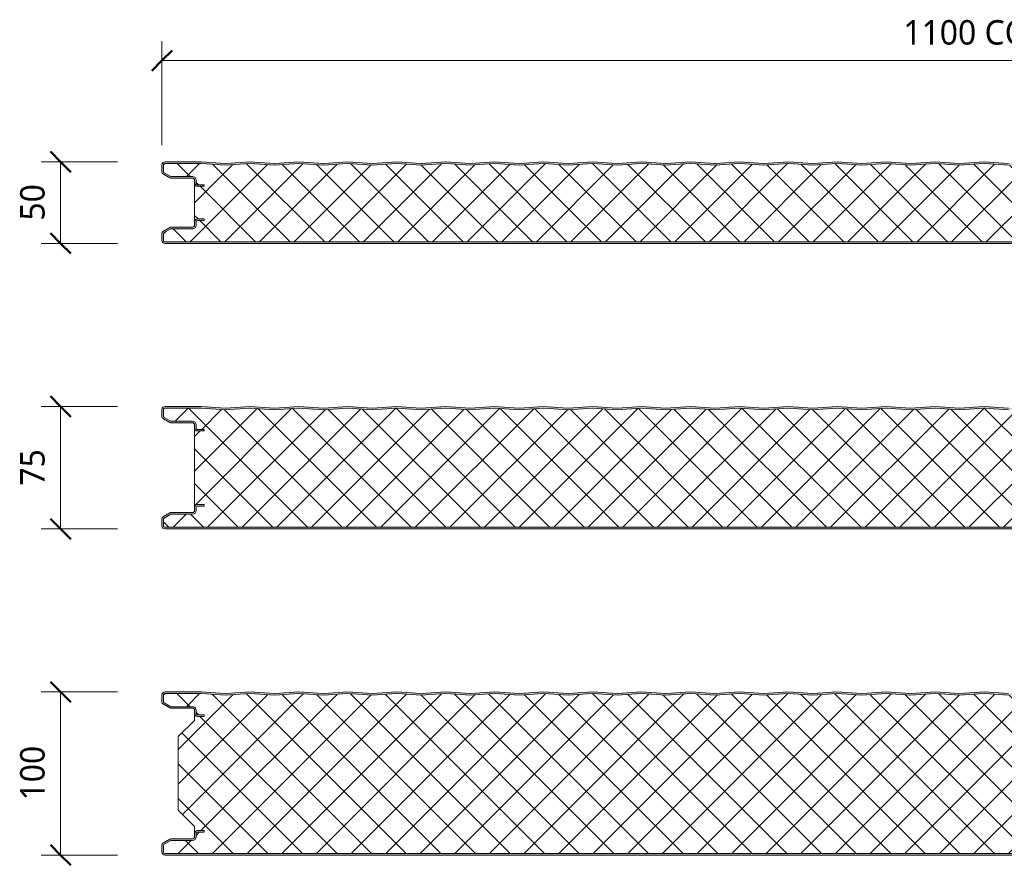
# Model space of a CAD drawing. Header units: millimetres. Extents: x 196 to 3485, y -270 to 1649.
# Tile 3 of 7: x 196 to 800, y 1130 to 1649. Entities that reach past the tile are written whole.
import ezdxf

# ---------------------------------------------------------------- set-up
doc = ezdxf.new("R2010")
doc.units = ezdxf.units.MM
for name, color, linetype, lineweight in [('A-ANNO-DIMS', 211, 'Continuous', 9), ('A-ANNO-DIMS-5', 211, 'Continuous', 9), ('A-DETL-GENF', 92, 'Continuous', 13)]:
    doc.layers.add(name, color=color, linetype=linetype, lineweight=lineweight)
doc.styles.add('Yu Gothic', font='Yu Gothic.ttf', dxfattribs={"height": 15})
doc.dimstyles.new('Diagonal', dxfattribs={"dimscale": 304.8, "dimtxt": 17.413553, "dimasz": 0.04101, "dimexe": 0.03937, "dimexo": 0.024606, "dimgap": 0.024606, "dimtad": 1, "dimdec": 0, "dimzin": 0, "dimdsep": 46, "dimtxsty": 'Yu Gothic', "dimblk1": 'OBLIQUE', "dimblk2": 'OBLIQUE', "dimsah": 1, "dimcen": 0.09, "dimazin": 0, "dimtfac": 1, "dimtdec": 4, "dimtix": 1, "dimtmove": 0, "dimatfit": 3, "dimfxl": 1, "dimtvp": 1, "dimtfill": 1, "dimtolj": 1, "dimtzin": 0, "dimarcsym": 2})

# ---------------------------------------------------------------- blocks, each defined once
blk = doc.blocks.new('CR 1100 - SATINLINE - FLAT - CR 1100 50mm - SATINLINE - FLAT-4267376-15 PANEL SIZE AND PROFILE Copy 1 Copy 2 Copy 1 Copy 1 Copy 2 Copy 1 Copy 1')
at = {"layer": 'A-DETL-GENF'}
h = blk.add_hatch(color=256, dxfattribs=at)
h.paths.add_polyline_path([(270.97, 0), (1096.41, 0.03), (1096.67, 0.06), (1097.1, 0.24), (1097.48, 0.53), (1097.81, 1.03), (1097.94, 1.33), (1098, 2.04), (1098.04, 9.61), (1098.16, 9.9), (1098.35, 10.15), (1098.6, 10.34), (1098.89, 10.46), (1099.2, 10.5), (1118.2, 10.5), (1118.67, 10.56), (1119.1, 10.74), (1119.51, 11.07), (1119.81, 11.52), (1119.94, 11.83), (1120, 12.3), (1119.99, 13.29), (1119.9, 13.77), (1119.76, 14.1), (1119.48, 14.47), (1119, 14.8), (1118.67, 14.94), (1118.2, 15), (1114, 15), (1114, 14), (1118.41, 13.97), (1118.77, 13.77), (1118.98, 13.41), (1119, 13.2), (1118.98, 12.09), (1118.77, 11.73), (1118.41, 11.53), (1118.2, 11.5), (1099.2, 11.5), (1098.63, 11.43), (1097.93, 11.07), (1097.65, 10.86), (1097.3, 10.4), (1097.08, 9.87), (1097, 9.3), (1096.98, 1.59), (1096.77, 1.23), (1096.41, 1.03), (1096.2, 1), (1.59, 1.03), (1.23, 1.23), (1.03, 1.59), (1, 2.04), (1.03, 6.17), (1.23, 6.53), (1.52, 6.72), (5.46, 9), (18.8, 9), (19.37, 9.07), (19.9, 9.29), (20.36, 9.64), (20.71, 10.1), (20.93, 10.63), (21, 11.2), (21.03, 13.41), (21.23, 13.76), (21.6, 13.97), (21.8, 14), (26, 14), (26, 15), (21.49, 14.96), (21.33, 14.94), (20.9, 14.76), (20.53, 14.47), (20.24, 14.1), (20.06, 13.67), (20, 13.2), (19.96, 10.89), (19.84, 10.6), (19.65, 10.35), (19.37, 10.15), (19.11, 10.04), (18.8, 10), (5.46, 9.97), (5.21, 9.94), (4.78, 9.76), (0.9, 7.52), (0.53, 7.23), (0.16, 6.65), (0.06, 6.43), (0, 5.96), (0.02, 1.68), (0.1, 1.23), (0.24, 0.9), (0.53, 0.53), (1, 0.2), (1.4, 0.05), (1.8, 0), (28.19, 0)])
h.paths.add_polyline_path([(1118.2, 35), (1118.67, 35.06), (1119.1, 35.24), (1119.48, 35.53), (1119.76, 35.9), (1119.94, 36.33), (1120, 36.8), (1119.99, 37.79), (1119.94, 38.17), (1119.76, 38.6), (1119.48, 38.97), (1119, 39.3), (1118.67, 39.44), (1118.2, 39.5), (1098.89, 39.54), (1098.6, 39.66), (1098.35, 39.85), (1098.16, 40.1), (1098.04, 40.39), (1098, 40.7), (1098, 48.2), (1097.94, 48.67), (1097.76, 49.1), (1097.3, 49.61), (1097, 49.8), (1096.67, 49.94), (1096.2, 50), (1073.32, 49.96), (1058.91, 49), (1044, 50), (1028.91, 49), (1014, 50), (998.91, 49), (984, 50), (968.91, 49), (954, 50), (938.91, 49), (924, 50), (908.91, 49), (894, 50), (878.91, 49), (864, 50), (848.91, 49), (834, 50), (818.91, 49), (804, 50), (788.91, 49), (774, 50), (758.91, 49), (744, 50), (728.91, 49), (714, 50), (698.91, 49), (684, 50), (668.91, 49), (654, 50), (638.91, 49), (624, 50), (608.91, 49), (594, 50), (578.91, 49), (564, 50), (548.91, 49), (534, 50), (518.91, 49), (504, 50), (488.91, 49), (474, 50), (458.91, 49), (444, 50), (428.91, 49), (414, 50), (398.91, 49), (384, 50), (368.91, 49), (354, 50), (338.91, 49), (324, 50), (308.91, 49), (294, 50), (278.91, 49), (264, 50), (248.91, 49), (234, 50), (218.91, 49), (204, 50), (188.91, 49), (174, 50), (158.91, 49), (144, 50), (128.91, 49), (114, 50), (98.91, 49), (84, 50), (68.91, 49), (54, 50), (38.91, 49), (23.96, 50), (1.4, 49.94), (1, 49.8), (0.74, 49.65), (0.43, 49.37), (0.19, 49.01), (0.04, 48.57), (0, 48.2), (0, 44.04), (0.1, 43.47), (0.24, 43.14), (0.53, 42.77), (1, 42.42), (4.78, 40.24), (5.21, 40.06), (5.68, 40), (19.11, 39.96), (19.4, 39.84), (19.65, 39.65), (19.84, 39.4), (19.96, 39.11), (20, 38.8), (20, 36.8), (20.06, 36.33), (20.24, 35.9), (20.53, 35.53), (20.9, 35.24), (21.33, 35.06), (21.8, 35), (26, 35), (26, 36), (21.59, 36.03), (21.23, 36.24), (21.03, 36.59), (21, 36.8), (21, 38.8), (20.93, 39.37), (20.71, 39.9), (20.36, 40.36), (19.9, 40.71), (19.37, 40.93), (18.8, 41), (5.46, 41), (1.23, 43.47), (1.03, 43.83), (1, 44.04), (1.02, 48.39), (1.2, 48.73), (1.51, 48.95), (1.89, 49), (24.11, 49), (39, 47.99), (54, 49), (69, 47.99), (84, 49), (99, 47.99), (114, 49), (129, 47.99), (144, 49), (159, 47.99), (174, 49), (189, 47.99), (204, 49), (219, 47.99), (234, 49), (249, 47.99), (264, 49), (279, 47.99), (294, 49), (309, 47.99), (324, 49), (339, 47.99), (354, 49), (369, 47.99), (384, 49), (399, 47.99), (414, 49), (429, 47.99), (444, 49), (459, 47.99), (474, 49), (489, 47.99), (504, 49), (519, 47.99), (534, 49), (549, 47.99), (564, 49), (579, 47.99), (594, 49), (609, 47.99), (624, 49), (639, 47.99), (654, 49), (669, 47.99), (684, 49), (699, 47.99), (714, 49), (729, 47.99), (744, 49), (759, 47.99), (774, 49), (789, 47.99), (804, 49), (819, 47.99), (834, 49), (849, 47.99), (864, 49), (879, 47.99), (894, 49), (909, 47.99), (924, 49), (939, 47.99), (954, 49), (969, 47.99), (984, 49), (999.3, 48.01), (1014, 49), (1029, 47.99), (1044.04, 49), (1059, 47.99), (1073.89, 49), (1096.41, 48.97), (1096.77, 48.77), (1096.98, 48.41), (1097, 47.99), (1097, 40.7), (1097.08, 40.13), (1097.3, 39.6), (1097.65, 39.14), (1098.1, 38.79), (1098.63, 38.57), (1099.2, 38.5), (1118.41, 38.47), (1118.77, 38.27), (1118.98, 37.91), (1119, 37.7), (1118.98, 36.59), (1118.77, 36.23), (1118.41, 36.03), (1118.2, 36), (1114, 36), (1114, 35)])
h = blk.add_hatch(dxfattribs=at)
h.set_pattern_fill('FP_1', color=256, style=0, pattern_type=2)
h.set_pattern_definition([(45, (-283.583, -1511.559), (-10.6066, 10.6066), []), (135, (-283.583, -1511.559), (-10.6066, -10.6066), [])])
h.paths.add_polyline_path([(1.8, 1), (1096.41, 1.03), (1096.77, 1.23), (1096.9, 1.4), (1097, 1.8), (1097, 9.3), (1097.08, 9.87), (1097.3, 10.4), (1097.65, 10.86), (1098.1, 11.21), (1098.63, 11.43), (1099.2, 11.5), (1118.38, 11.52), (1118.7, 11.67), (1118.92, 11.95), (1119, 12.3), (1119, 13.2), (1118.9, 13.6), (1118.6, 13.89), (1118.2, 14), (1114, 14), (1114, 15), (1118.2, 15), (1118.67, 14.94), (1119.1, 14.76), (1119.48, 14.47), (1119.76, 14.1), (1119.94, 13.67), (1120, 13.2), (1120, 36.8), (1119.94, 36.33), (1119.76, 35.9), (1119.48, 35.53), (1119.1, 35.24), (1118.67, 35.06), (1118.2, 35), (1114, 35), (1114, 36), (1118.41, 36.03), (1118.77, 36.23), (1118.9, 36.4), (1119, 36.8), (1119, 37.7), (1118.86, 38.15), (1118.6, 38.39), (1118.2, 38.5), (1099.2, 38.5), (1098.63, 38.57), (1098.1, 38.79), (1097.65, 39.14), (1097.3, 39.6), (1097.08, 40.13), (1097, 40.7), (1097, 48.2), (1096.9, 48.6), (1096.6, 48.89), (1096.2, 49), (1073.89, 49), (1059, 47.99), (1044, 49), (1029, 47.99), (1014, 49), (999, 47.99), (984, 49), (969, 47.99), (954, 49), (939, 47.99), (924, 49), (909, 47.99), (894, 49), (879, 47.99), (864, 49), (849, 47.99), (834, 49), (819, 47.99), (804, 49), (789, 47.99), (774, 49), (759, 47.99), (744, 49), (729, 47.99), (714, 49), (699, 47.99), (684, 49), (669, 47.99), (654, 49), (639, 47.99), (624, 49), (609, 47.99), (594, 49), (579, 47.99), (564, 49), (549, 47.99), (534, 49), (519, 47.99), (504, 49), (489, 47.99), (474, 49), (459, 47.99), (444, 49), (429, 47.99), (414, 49), (399, 47.99), (384, 49), (369, 47.99), (354, 49), (339, 47.99), (324, 49), (309, 47.99), (294, 49), (279, 47.99), (264, 49), (249, 47.99), (234, 49), (219, 47.99), (204, 49), (189, 47.99), (174, 49), (159, 47.99), (144, 49), (129, 47.99), (114, 49), (99, 47.99), (84, 49), (69, 47.99), (54, 49), (39, 47.99), (24.11, 49), (1.51, 48.95), (1.2, 48.73), (1.09, 48.57), (1, 48.2), (1, 44.04), (1.11, 43.64), (1.4, 43.35), (5.46, 41), (18.8, 41), (19.37, 40.93), (19.9, 40.71), (20.36, 40.36), (20.71, 39.9), (20.93, 39.37), (21, 38.8), (21, 36.8), (21.11, 36.4), (21.4, 36.11), (21.8, 36), (26, 36), (26, 35), (21.8, 35), (21.33, 35.06), (20.9, 35.24), (20.53, 35.53), (20.24, 35.9), (20.06, 36.33), (20, 36.8), (20, 13.2), (20.06, 13.67), (20.24, 14.1), (20.61, 14.53), (20.9, 14.76), (21.33, 14.94), (21.8, 15), (26, 15), (26, 14), (21.6, 13.97), (21.26, 13.79), (21.13, 13.64), (21, 13.27), (20.98, 11.07), (20.93, 10.63), (20.71, 10.1), (20.36, 9.64), (19.9, 9.29), (19.37, 9.07), (18.8, 9), (5.46, 9), (1.23, 6.53), (1.11, 6.36), (1, 5.96), (1, 1.8), (1.11, 1.4), (1.4, 1.11), (1.59, 1.03)])
for p, q in [((24.11, 49), (1.89, 49)), ((24.14, 50), (1.93, 50)), ((39, 47.99), (24.11, 49)), ((39, 49), (24.14, 50)), ((54, 50), (39, 49)), ((54, 49), (39, 47.99)), ((69, 49), (54, 50)), ((69, 47.99), (54, 49)), ((84, 50), (69, 49)), ((84, 49), (69, 47.99)), ((99, 49), (84, 50)), ((99, 47.99), (84, 49)), ((114, 50), (99, 49)), ((114, 49), (99, 47.99)), ((129, 49), (114, 50)), ((129, 47.99), (114, 49)), ((144, 50), (129, 49)), ((144, 49), (129, 47.99)), ((159, 49), (144, 50)), ((159, 47.99), (144, 49)), ((174, 50), (159, 49)), ((174, 49), (159, 47.99)), ((189, 49), (174, 50)), ((189, 47.99), (174, 49)), ((204, 50), (189, 49)), ((204, 49), (189, 47.99)), ((219, 49), (204, 50)), ((219, 47.99), (204, 49)), ((234, 50), (219, 49)), ((234, 49), (219, 47.99)), ((249, 49), (234, 50)), ((249, 47.99), (234, 49)), ((264, 50), (249, 49)), ((264, 49), (249, 47.99)), ((279, 49), (264, 50)), ((279, 47.99), (264, 49)), ((294, 50), (279, 49)), ((294, 49), (279, 47.99)), ((309, 49), (294, 50)), ((309, 47.99), (294, 49)), ((324, 50), (309, 49)), ((324, 49), (309, 47.99)), ((339, 49), (324, 50)), ((339, 47.99), (324, 49)), ((354, 50), (339, 49)), ((354, 49), (339, 47.99)), ((369, 49), (354, 50)), ((369, 47.99), (354, 49)), ((384, 50), (369, 49)), ((384, 49), (369, 47.99)), ((399, 49), (384, 50)), ((399, 47.99), (384, 49)), ((414, 50), (399, 49)), ((414, 49), (399, 47.99)), ((429, 49), (414, 50)), ((429, 47.99), (414, 49)), ((444, 50), (429, 49)), ((444, 49), (429, 47.99)), ((459, 49), (444, 50)), ((459, 47.99), (444, 49)), ((474, 50), (459, 49)), ((474, 49), (459, 47.99)), ((489, 49), (474, 50)), ((489, 47.99), (474, 49)), ((504, 50), (489, 49)), ((504, 49), (489, 47.99)), ((519, 49), (504, 50)), ((519, 47.99), (504, 49)), ((0, 48.2), (0, 44.04)), ((0.9, 42.48), (4.78, 40.24)), ((1, 48.2), (1, 44.04)), ((1.4, 43.35), (5.46, 41)), ((5.46, 41), (18.8, 41)), ((5.68, 40), (18.8, 40)), ((20, 38.8), (20, 36.8)), ((20, 36.8), (20, 13.2)), ((21, 38.8), (21, 36.8)), ((21.8, 36), (26, 36)), ((26, 35), (21.8, 35)), ((26, 36), (26, 35)), ((20, 13.2), (20, 11.2)), ((21, 13.27), (21, 11.2)), ((21.8, 15), (26, 15)), ((26, 14), (21.8, 14)), ((26, 15), (26, 14)), ((4.78, 9.76), (0.9, 7.52)), ((5.46, 9), (1.4, 6.65)), ((18.8, 9), (5.46, 9)), ((18.8, 10), (5.68, 10)), ((0, 5.96), (0, 1.8)), ((1, 5.96), (1, 1.8)), ((1.8, 1), (1096.2, 1)), ((1.8, 0), (1096.2, 0))]:
    blk.add_line(p, q, dxfattribs=at)
for centre, radius, start, end in [((1.8, 48.2), 1.8, 85.84684, 180), ((1.8, 48.2), 0.8, 83.76855, 180), ((1.8, 44.04), 1.8, 180, 240), ((1.8, 44.04), 0.8, 180, 210), ((1.8, 44.04), 0.8, 180, 240), ((5.68, 41.8), 1.8, 240, 270), ((18.8, 38.8), 2.2, 0, 90), ((18.8, 38.8), 1.2, 360, 90), ((21.8, 36.8), 1.8, 180, 270), ((21.8, 36.8), 0.8, 180, 210), ((21.8, 36.8), 0.8, 180, 270), ((21.8, 13.2), 1.8, 90, 180), ((21.8, 13.2), 0.8, 90, 175.25325), ((21.8, 13.2), 0.8, 165, 180), ((1.8, 5.96), 1.8, 120, 180), ((1.8, 5.96), 0.8, 120, 180), ((1.8, 5.96), 0.8, 150, 180), ((5.68, 8.2), 1.8, 90, 120), ((18.8, 11.2), 1.2, 270, 0), ((18.8, 11.2), 2.2, 270, 360), ((1.8, 1.8), 1.8, 180, 270), ((1.8, 1.8), 0.8, 180, 210), ((1.8, 1.8), 0.8, 180, 270)]:
    blk.add_arc(centre, radius, start, end, dxfattribs=at)
blk = doc.blocks.new('CR 1100 - SATINLINE - FLAT - CR 1100 75mm - SATINLINE - FLAT-4267400-15 PANEL SIZE AND PROFILE Copy 1 Copy 2 Copy 1 Copy 1 Copy 2 Copy 1 Copy 1')
at = {"layer": 'A-DETL-GENF'}
h = blk.add_hatch(color=256, dxfattribs=at)
h.paths.add_polyline_path([(635.13, 0), (1096.41, 0.03), (1096.67, 0.06), (1097.1, 0.24), (1097.48, 0.53), (1097.81, 1.03), (1097.94, 1.33), (1098, 1.8), (1098.04, 9.61), (1098.16, 9.9), (1098.35, 10.15), (1098.64, 10.36), (1098.89, 10.46), (1099.2, 10.5), (1118.38, 10.52), (1118.67, 10.56), (1119.1, 10.74), (1119.48, 11.03), (1119.81, 11.52), (1119.94, 11.83), (1120, 12.3), (1119.99, 13.29), (1119.9, 13.77), (1119.76, 14.1), (1119.38, 14.55), (1119.1, 14.76), (1118.67, 14.94), (1118.2, 15), (1114, 15), (1114, 14), (1118.41, 13.97), (1118.77, 13.77), (1118.98, 13.41), (1119, 13.2), (1118.98, 12.09), (1118.77, 11.73), (1118.41, 11.53), (1118.2, 11.5), (1099.2, 11.5), (1098.63, 11.43), (1098.1, 11.21), (1097.65, 10.86), (1097.3, 10.4), (1097.08, 9.87), (1097, 9.3), (1096.98, 1.59), (1096.77, 1.23), (1096.41, 1.03), (1096.2, 1), (1.59, 1.03), (1.23, 1.23), (1.03, 1.59), (1, 1.8), (1.03, 6.17), (1.23, 6.53), (1.52, 6.72), (5.46, 9), (18.8, 9), (19.37, 9.07), (19.9, 9.29), (20.36, 9.64), (20.71, 10.1), (20.93, 10.63), (21, 11.2), (21.03, 13.41), (21.23, 13.76), (21.6, 13.97), (21.8, 14), (26, 14), (26, 15), (21.8, 15), (21.33, 14.94), (20.9, 14.76), (20.53, 14.47), (20.24, 14.1), (20.06, 13.67), (20, 13.2), (19.96, 10.89), (19.84, 10.6), (19.65, 10.35), (19.37, 10.15), (19.11, 10.04), (18.8, 10), (5.46, 9.97), (5.21, 9.94), (4.78, 9.76), (0.9, 7.52), (0.53, 7.23), (0.16, 6.65), (0.06, 6.43), (0, 5.52), (0.02, 1.68), (0.1, 1.23), (0.24, 0.9), (0.53, 0.53), (1, 0.2), (1.4, 0.05), (1.8, 0), (513.75, 0)])
h.paths.add_polyline_path([(1118.2, 60), (1118.67, 60.06), (1119.1, 60.24), (1119.48, 60.53), (1119.76, 60.9), (1119.94, 61.33), (1120, 61.8), (1119.99, 62.79), (1119.9, 63.27), (1119.76, 63.6), (1119.48, 63.97), (1119, 64.3), (1118.67, 64.44), (1118.2, 64.5), (1098.89, 64.54), (1098.6, 64.66), (1098.35, 64.85), (1098.16, 65.1), (1098.04, 65.39), (1098, 65.7), (1097.99, 73.32), (1097.94, 73.67), (1097.76, 74.1), (1097.48, 74.47), (1097, 74.8), (1096.67, 74.94), (1096.2, 75), (1073.53, 74.98), (1058.91, 74), (1044, 75), (1028.91, 74), (1014, 75), (998.91, 74), (984, 75), (968.91, 74), (954, 75), (938.91, 74), (924, 75), (908.91, 74), (894, 75), (878.91, 74), (864, 75), (848.91, 74), (834, 75), (818.91, 74), (804, 75), (788.91, 74), (774, 75), (758.91, 74), (744, 75), (728.91, 74), (714, 75), (698.91, 74), (684, 75), (668.91, 74), (654, 75), (638.91, 74), (624, 75), (608.91, 74), (594, 75), (578.91, 74), (564, 75), (548.91, 74), (534, 75), (518.91, 74), (504, 75), (488.91, 74), (474, 75), (458.91, 74), (444, 75), (428.91, 74), (414, 75), (398.91, 74), (384, 75), (368.91, 74), (354, 75), (338.91, 74), (324, 75), (308.91, 74), (294, 75), (278.91, 74), (264, 75), (248.91, 74), (234, 75), (218.91, 74), (204, 75), (188.91, 74), (174, 75), (158.91, 74), (144, 75), (128.91, 74), (114, 75), (98.91, 74), (84, 75), (68.91, 74), (54, 75), (38.91, 74), (23.96, 75), (1.4, 74.94), (1, 74.8), (0.74, 74.65), (0.43, 74.37), (0.19, 74.01), (0.04, 73.57), (0, 73.2), (0, 69.04), (0.1, 68.47), (0.24, 68.14), (0.53, 67.77), (1, 67.42), (4.78, 65.24), (5.21, 65.06), (5.68, 65), (19.11, 64.96), (19.4, 64.84), (19.65, 64.65), (19.84, 64.4), (19.96, 64.11), (20, 63.8), (20, 61.8), (20.06, 61.33), (20.24, 60.9), (20.61, 60.47), (20.9, 60.24), (21.33, 60.06), (21.8, 60), (26, 60), (26, 61), (21.59, 61.03), (21.23, 61.24), (21.03, 61.59), (21, 61.8), (21, 63.8), (20.93, 64.37), (20.61, 65.03), (20.36, 65.36), (19.9, 65.71), (19.37, 65.93), (18.8, 66), (5.46, 66), (1.23, 68.47), (1.03, 68.83), (1, 69.04), (1.02, 73.39), (1.2, 73.73), (1.51, 73.95), (1.89, 74), (24.11, 74), (39, 72.99), (54, 74), (69, 72.99), (84, 74), (99, 72.99), (114, 74), (129, 72.99), (144, 74), (159, 72.99), (174, 74), (189, 72.99), (204, 74), (219, 72.99), (234, 74), (249, 72.99), (264, 74), (279, 72.99), (294, 74), (309, 72.99), (324, 74), (339, 72.99), (354, 74), (369, 72.99), (384, 74), (399, 72.99), (414, 74), (429, 72.99), (444, 74), (459, 72.99), (474, 74), (489, 72.99), (504, 74), (519, 72.99), (534, 74), (549, 72.99), (564, 74), (579, 72.99), (594, 74), (609, 72.99), (624, 74), (639, 72.99), (654, 74), (669, 72.99), (684, 74), (699, 72.99), (714, 74), (729, 72.99), (744, 74), (759, 72.99), (774, 74), (789, 72.99), (804, 74), (819, 72.99), (834, 74), (849, 72.99), (864, 74), (879, 72.99), (894, 74), (909, 72.99), (924, 74), (939, 72.99), (954, 74), (969, 72.99), (984, 74), (999.3, 73.01), (1014, 74), (1029, 72.99), (1044.04, 74), (1059, 72.99), (1073.89, 74), (1096.41, 73.97), (1096.77, 73.77), (1096.98, 73.41), (1097, 73.2), (1097, 65.7), (1097.08, 65.13), (1097.3, 64.6), (1097.65, 64.14), (1098.1, 63.79), (1098.63, 63.57), (1099.2, 63.5), (1118.41, 63.47), (1118.77, 63.27), (1118.98, 62.91), (1119, 62.7), (1118.98, 61.59), (1118.77, 61.23), (1118.41, 61.03), (1118.2, 61), (1114, 61), (1114, 60)])
h = blk.add_hatch(dxfattribs=at)
h.set_pattern_fill('FP_2', color=256, style=0, pattern_type=2)
h.set_pattern_definition([(45, (-283.583, -1336.559), (-10.6066, 10.6066), []), (135, (-283.583, -1336.559), (-10.6066, -10.6066), [])])
h.paths.add_polyline_path([(1.8, 1), (1096.41, 1.03), (1096.77, 1.23), (1096.9, 1.4), (1097, 1.8), (1097, 9.3), (1097.08, 9.87), (1097.3, 10.4), (1097.65, 10.86), (1098.1, 11.21), (1098.63, 11.43), (1099.2, 11.5), (1118.38, 11.52), (1118.7, 11.67), (1118.92, 11.95), (1119, 12.3), (1119, 13.2), (1118.9, 13.6), (1118.6, 13.89), (1118.2, 14), (1114, 14), (1114, 15), (1118.2, 15), (1118.67, 14.94), (1119.1, 14.76), (1119.48, 14.47), (1119.76, 14.1), (1119.94, 13.67), (1120, 13.2), (1120, 61.8), (1119.94, 61.33), (1119.76, 60.9), (1119.48, 60.53), (1119.1, 60.24), (1118.67, 60.06), (1118.2, 60), (1114, 60), (1114, 61), (1118.41, 61.03), (1118.77, 61.23), (1118.9, 61.4), (1119, 61.8), (1119, 62.7), (1118.9, 63.1), (1118.6, 63.39), (1118.2, 63.5), (1099.2, 63.5), (1098.63, 63.57), (1098.1, 63.79), (1097.65, 64.14), (1097.3, 64.6), (1097.08, 65.13), (1097, 65.7), (1097, 73.2), (1096.9, 73.6), (1096.6, 73.89), (1096.2, 74), (1073.89, 74), (1059, 72.99), (1044, 74), (1029, 72.99), (1014, 74), (999, 72.99), (984, 74), (969, 72.99), (954, 74), (939, 72.99), (924, 74), (909, 72.99), (894, 74), (879, 72.99), (864, 74), (849, 72.99), (834, 74), (819, 72.99), (804, 74), (789, 72.99), (774, 74), (759, 72.99), (744, 74), (729, 72.99), (714, 74), (699, 72.99), (684, 74), (669, 72.99), (654, 74), (639, 72.99), (624, 74), (609, 72.99), (594, 74), (579, 72.99), (564, 74), (549, 72.99), (534, 74), (519, 72.99), (504, 74), (489, 72.99), (474, 74), (459, 72.99), (444, 74), (429, 72.99), (414, 74), (399, 72.99), (384, 74), (369, 72.99), (354, 74), (339, 72.99), (324, 74), (309, 72.99), (294, 74), (279, 72.99), (264, 74), (249, 72.99), (234, 74), (219, 72.99), (204, 74), (189, 72.99), (174, 74), (159, 72.99), (144, 74), (129, 72.99), (114, 74), (99, 72.99), (84, 74), (69, 72.99), (54, 74), (39, 72.99), (24.11, 74), (1.51, 73.95), (1.2, 73.73), (1.09, 73.57), (1, 73.2), (1, 69.04), (1.11, 68.64), (1.4, 68.35), (5.46, 66), (18.8, 66), (19.37, 65.93), (19.9, 65.71), (20.36, 65.36), (20.71, 64.9), (20.93, 64.37), (21, 63.8), (21, 61.8), (21.11, 61.4), (21.4, 61.11), (21.8, 61), (26, 61), (26, 60), (21.8, 60), (21.33, 60.06), (20.9, 60.24), (20.53, 60.53), (20.24, 60.9), (20.06, 61.33), (20, 61.8), (20, 13.2), (20.06, 13.67), (20.24, 14.1), (20.63, 14.55), (20.9, 14.76), (21.33, 14.94), (21.8, 15), (26, 15), (26, 14), (21.6, 13.97), (21.26, 13.79), (21.13, 13.64), (21, 13.27), (21, 11.2), (20.93, 10.63), (20.61, 9.97), (20.36, 9.64), (19.9, 9.29), (19.37, 9.07), (18.8, 9), (5.46, 9), (1.23, 6.53), (1.11, 6.36), (1, 5.96), (1, 1.8), (1.11, 1.4), (1.4, 1.11), (1.59, 1.03)])
for p, q in [((0, 73.2), (0, 69.04)), ((1, 73.2), (1, 69.04)), ((24.11, 74), (1.89, 74)), ((24.14, 75), (1.93, 75)), ((39, 72.99), (24.11, 74)), ((39, 74), (24.14, 75)), ((54, 75), (39, 74)), ((54, 74), (39, 72.99)), ((69, 74), (54, 75)), ((69, 72.99), (54, 74)), ((84, 75), (69, 74)), ((84, 74), (69, 72.99)), ((99, 74), (84, 75)), ((99, 72.99), (84, 74)), ((114, 75), (99, 74)), ((114, 74), (99, 72.99)), ((129, 74), (114, 75)), ((129, 72.99), (114, 74)), ((144, 75), (129, 74)), ((144, 74), (129, 72.99)), ((159, 74), (144, 75)), ((159, 72.99), (144, 74)), ((174, 75), (159, 74)), ((174, 74), (159, 72.99)), ((189, 74), (174, 75)), ((189, 72.99), (174, 74)), ((204, 75), (189, 74)), ((204, 74), (189, 72.99)), ((219, 74), (204, 75)), ((219, 72.99), (204, 74)), ((234, 75), (219, 74)), ((234, 74), (219, 72.99)), ((249, 74), (234, 75)), ((249, 72.99), (234, 74)), ((264, 75), (249, 74)), ((264, 74), (249, 72.99)), ((279, 74), (264, 75)), ((279, 72.99), (264, 74)), ((294, 75), (279, 74)), ((294, 74), (279, 72.99)), ((309, 74), (294, 75)), ((309, 72.99), (294, 74)), ((324, 75), (309, 74)), ((324, 74), (309, 72.99)), ((339, 74), (324, 75)), ((339, 72.99), (324, 74)), ((354, 75), (339, 74)), ((354, 74), (339, 72.99)), ((369, 74), (354, 75)), ((369, 72.99), (354, 74)), ((384, 75), (369, 74)), ((384, 74), (369, 72.99)), ((399, 74), (384, 75)), ((399, 72.99), (384, 74)), ((414, 75), (399, 74)), ((414, 74), (399, 72.99)), ((429, 74), (414, 75)), ((429, 72.99), (414, 74)), ((444, 75), (429, 74)), ((444, 74), (429, 72.99)), ((459, 74), (444, 75)), ((459, 72.99), (444, 74)), ((474, 75), (459, 74)), ((474, 74), (459, 72.99)), ((489, 74), (474, 75)), ((489, 72.99), (474, 74)), ((504, 75), (489, 74)), ((504, 74), (489, 72.99)), ((519, 74), (504, 75)), ((519, 72.99), (504, 74)), ((0.9, 67.48), (4.78, 65.24)), ((1.4, 68.35), (5.46, 66)), ((5.46, 66), (18.8, 66)), ((5.68, 65), (18.8, 65)), ((20, 63.8), (20, 61.8)), ((20, 61.8), (20, 13.2)), ((21, 63.8), (21, 61.8)), ((21.8, 61), (26, 61)), ((26, 61), (26, 60)), ((26, 60), (21.8, 60)), ((20, 13.2), (20, 11.2)), ((21, 13.27), (21, 11.2)), ((21.8, 15), (26, 15)), ((26, 14), (21.8, 14)), ((26, 15), (26, 14)), ((4.78, 9.76), (0.9, 7.52)), ((5.46, 9), (1.4, 6.65)), ((18.8, 9), (5.46, 9)), ((18.8, 10), (5.68, 10)), ((0, 5.96), (0, 1.8)), ((1, 5.96), (1, 1.8)), ((1.8, 1), (1096.2, 1)), ((1.8, 0), (1096.2, 0))]:
    blk.add_line(p, q, dxfattribs=at)
for centre, radius, start, end in [((1.8, 73.2), 1.8, 85.84684, 180), ((1.8, 73.2), 0.8, 83.76855, 180), ((1.8, 69.04), 1.8, 180, 240), ((1.8, 69.04), 0.8, 180, 210), ((1.8, 69.04), 0.8, 180, 240), ((5.68, 66.8), 1.8, 240, 270), ((18.8, 63.8), 2.2, 0, 90), ((18.8, 63.8), 1.2, 360, 90), ((21.8, 61.8), 1.8, 180, 270), ((21.8, 61.8), 0.8, 180, 210), ((21.8, 61.8), 0.8, 180, 270), ((21.8, 13.2), 1.8, 90, 180), ((21.8, 13.2), 0.8, 90, 175.25325), ((21.8, 13.2), 0.8, 165, 180), ((1.8, 5.96), 1.8, 120, 180), ((1.8, 5.96), 0.8, 120, 180), ((1.8, 5.96), 0.8, 150, 180), ((5.68, 8.2), 1.8, 90, 120), ((18.8, 11.2), 1.2, 270, 0), ((18.8, 11.2), 2.2, 270, 360), ((1.8, 1.8), 1.8, 180, 270), ((1.8, 1.8), 0.8, 180, 210), ((1.8, 1.8), 0.8, 180, 270)]:
    blk.add_arc(centre, radius, start, end, dxfattribs=at)
blk = doc.blocks.new('CR 1100 - SATINLINE - FLAT - CR 1100 100mm - SATINLINE - FLAT-4267374-15 PANEL SIZE AND PROFILE Copy 1 Copy 2 Copy 1 Copy 1 Copy 2 Copy 1 Copy 1')
at = {"layer": 'A-DETL-GENF'}
h = blk.add_hatch(color=256, dxfattribs=at)
h.paths.add_polyline_path([(392.36, 0), (1096.2, 0), (1096.67, 0.06), (1097.1, 0.24), (1097.48, 0.53), (1097.76, 0.9), (1097.94, 1.33), (1098, 1.8), (1098.04, 9.61), (1098.16, 9.9), (1098.35, 10.15), (1098.6, 10.34), (1098.89, 10.46), (1099.2, 10.5), (1118.2, 10.5), (1118.67, 10.56), (1119.1, 10.74), (1119.48, 11.03), (1119.76, 11.4), (1119.94, 11.83), (1120, 12.3), (1120, 13.2), (1119.94, 13.67), (1119.76, 14.1), (1119.48, 14.47), (1119.1, 14.76), (1118.67, 14.94), (1118.2, 15), (1114, 15), (1114, 14), (1118.41, 13.97), (1118.77, 13.77), (1118.98, 13.41), (1119, 13.2), (1118.98, 12.09), (1118.77, 11.73), (1118.41, 11.53), (1118.2, 11.5), (1099.2, 11.5), (1098.63, 11.43), (1098.1, 11.21), (1097.65, 10.86), (1097.3, 10.4), (1097.08, 9.87), (1097, 9.3), (1096.98, 1.59), (1096.77, 1.23), (1096.41, 1.03), (1096.2, 1), (1.59, 1.03), (1.23, 1.23), (1.03, 1.59), (1, 1.8), (1.03, 6.17), (1.23, 6.53), (1.4, 6.65), (5.46, 9), (18.8, 9), (19.37, 9.07), (19.9, 9.29), (20.36, 9.64), (20.71, 10.1), (20.93, 10.63), (21, 11.2), (21.03, 13.41), (21.23, 13.76), (21.59, 13.97), (21.8, 14), (26, 14), (26, 15), (21.8, 15), (21.33, 14.94), (20.9, 14.76), (20.53, 14.47), (20.24, 14.1), (20.06, 13.67), (20, 13.2), (19.96, 10.89), (19.84, 10.6), (19.65, 10.35), (19.4, 10.16), (19.11, 10.04), (18.8, 10), (5.68, 10), (5.21, 9.94), (4.78, 9.76), (0.9, 7.52), (0.53, 7.23), (0.24, 6.86), (0.06, 6.43), (0, 5.96), (0, 1.8), (0.06, 1.33), (0.24, 0.9), (0.53, 0.53), (0.9, 0.24), (1.33, 0.06), (1.8, 0), (270.97, 0)])
h.paths.add_polyline_path([(1118.2, 85), (1118.67, 85.06), (1119.1, 85.24), (1119.48, 85.53), (1119.76, 85.9), (1119.94, 86.33), (1120, 86.8), (1120, 87.7), (1119.94, 88.17), (1119.76, 88.6), (1119.48, 88.97), (1119.1, 89.26), (1118.67, 89.44), (1118.2, 89.5), (1098.89, 89.54), (1098.6, 89.66), (1098.35, 89.85), (1098.16, 90.1), (1098.04, 90.39), (1098, 90.7), (1098, 98.2), (1097.94, 98.67), (1097.76, 99.1), (1097.48, 99.47), (1097.1, 99.76), (1096.67, 99.94), (1096.2, 100), (1073.86, 100), (1059, 99), (1044, 100), (1029, 99), (1014, 100), (999, 99), (984, 100), (969, 99), (954, 100), (939, 99), (924, 100), (909, 99), (894, 100), (879, 99), (864, 100), (849, 99), (834, 100), (819, 99), (804, 100), (789, 99), (774, 100), (759, 99), (744, 100), (729, 99), (714, 100), (699, 99), (684, 100), (669, 99), (654, 100), (639, 99), (624, 100), (609, 99), (594, 100), (579, 99), (564, 100), (549, 99), (534, 100), (519, 99), (504, 100), (489, 99), (474, 100), (459, 99), (444, 100), (429, 99), (414, 100), (399, 99), (384, 100), (369, 99), (354, 100), (339, 99), (324, 100), (309, 99), (294, 100), (279, 99), (264, 100), (249, 99), (234, 100), (219, 99), (204, 100), (189, 99), (174, 100), (159, 99), (144, 100), (129, 99), (114, 100), (99, 99), (84, 100), (69, 99), (54, 100), (39, 99), (24.14, 100), (1.51, 99.98), (1.1, 99.86), (0.74, 99.65), (0.43, 99.37), (0.19, 99.01), (0.05, 98.62), (0, 98.2), (0, 94.04), (0.06, 93.57), (0.24, 93.14), (0.53, 92.77), (0.9, 92.48), (4.78, 90.24), (5.21, 90.06), (5.68, 90), (19.11, 89.96), (19.4, 89.84), (19.65, 89.65), (19.84, 89.4), (19.96, 89.11), (20, 88.8), (20, 86.8), (20.06, 86.33), (20.24, 85.9), (20.53, 85.53), (20.9, 85.24), (21.33, 85.06), (21.8, 85), (26, 85), (26, 86), (21.59, 86.03), (21.23, 86.24), (21.03, 86.59), (21, 86.8), (21, 88.8), (20.93, 89.37), (20.71, 89.9), (20.36, 90.36), (19.9, 90.71), (19.37, 90.93), (18.8, 91), (5.46, 91), (1.23, 93.47), (1.03, 93.83), (1, 94.04), (1.02, 98.39), (1.2, 98.73), (1.51, 98.95), (1.89, 99), (24.11, 99), (39, 97.99), (54, 99), (69, 97.99), (84, 99), (99, 97.99), (114, 99), (129, 97.99), (144, 99), (159, 97.99), (174, 99), (189, 97.99), (204, 99), (219, 97.99), (234, 99), (249, 97.99), (264, 99), (279, 97.99), (294, 99), (309, 97.99), (324, 99), (339, 97.99), (354, 99), (369, 97.99), (384, 99), (399, 97.99), (414, 99), (429, 97.99), (444, 99), (459, 97.99), (474, 99), (489, 97.99), (504, 99), (519, 97.99), (534, 99), (549, 97.99), (564, 99), (579, 97.99), (594, 99), (609, 97.99), (624, 99), (639, 97.99), (654, 99), (669, 97.99), (684, 99), (699, 97.99), (714, 99), (729, 97.99), (744, 99), (759, 97.99), (774, 99), (789, 97.99), (804, 99), (819, 97.99), (834, 99), (849, 97.99), (864, 99), (879, 97.99), (894, 99), (909, 97.99), (924, 99), (939, 97.99), (954, 99), (969, 97.99), (984, 99), (999.3, 98.01), (1014, 99), (1029, 97.99), (1044, 99), (1059, 97.99), (1073.89, 99), (1096.41, 98.97), (1096.77, 98.77), (1096.98, 98.41), (1097, 98.2), (1097, 90.7), (1097.08, 90.13), (1097.3, 89.6), (1097.65, 89.14), (1098.1, 88.79), (1098.63, 88.57), (1099.2, 88.5), (1118.41, 88.47), (1118.77, 88.27), (1118.98, 87.91), (1119, 87.7), (1118.98, 86.59), (1118.77, 86.23), (1118.41, 86.03), (1118.2, 86), (1114, 86), (1114, 85)])
h = blk.add_hatch(dxfattribs=at)
h.set_pattern_fill('FP_3', color=256, style=0, pattern_type=2)
h.set_pattern_definition([(45, (-283.583, -1136.559), (-10.6066, 10.6066), []), (135, (-283.583, -1136.559), (-10.6066, -10.6066), [])])
h.paths.add_polyline_path([(1.8, 1), (1096.41, 1.03), (1096.77, 1.24), (1096.9, 1.4), (1097, 1.8), (1097.04, 9.61), (1097.09, 9.9), (1097.3, 10.4), (1097.65, 10.86), (1098.1, 11.21), (1098.63, 11.43), (1099.21, 11.5), (1118.41, 11.53), (1118.77, 11.74), (1118.9, 11.9), (1119, 12.3), (1118.95, 13.41), (1118.89, 13.6), (1118.6, 13.89), (1118.2, 14), (1114, 14), (1114, 15), (1118.6, 14.95), (1118.77, 14.9), (1119.1, 14.76), (1119.48, 14.47), (1119.76, 14.1), (1119.94, 13.67), (1120, 13.52), (1120, 17.6), (1110, 27.61), (1110, 72.68), (1120, 82.6), (1120, 86.78), (1119.94, 86.33), (1119.76, 85.9), (1119.47, 85.53), (1119.1, 85.24), (1118.6, 85.05), (1118.2, 85), (1114, 85), (1114, 86), (1118.41, 86.03), (1118.77, 86.24), (1118.9, 86.41), (1119, 86.8), (1118.94, 87.91), (1118.84, 88.16), (1118.6, 88.39), (1118.2, 88.5), (1098.89, 88.54), (1098.6, 88.59), (1098.1, 88.79), (1097.64, 89.14), (1097.29, 89.61), (1097.07, 90.13), (1097, 90.72), (1096.94, 98.41), (1096.84, 98.67), (1096.6, 98.89), (1096.2, 99), (1073.84, 99), (1059, 97.99), (1043.83, 98.99), (1029, 97.99), (1013.91, 99), (999, 97.99), (983.91, 99), (969, 97.99), (953.91, 99), (939, 97.99), (923.83, 98.99), (909, 97.99), (893.91, 99), (879, 97.99), (863.91, 99), (849, 97.99), (833.91, 99), (819, 97.99), (803.91, 99), (789, 97.99), (773.83, 98.99), (759, 97.99), (743.83, 98.99), (729, 97.99), (713.91, 99), (699, 97.99), (683.83, 98.99), (669, 97.99), (653.83, 98.99), (639, 97.99), (623.91, 99), (609, 97.99), (593.91, 99), (579, 97.99), (563.91, 99), (549, 97.99), (533.91, 99), (519, 97.99), (503.83, 98.99), (489, 97.99), (473.82, 98.99), (459, 97.99), (443.83, 98.99), (429, 97.99), (413.83, 98.99), (399, 97.99), (383.91, 99), (369, 97.99), (353.91, 99), (339, 97.99), (323.83, 98.99), (309, 97.99), (293.83, 98.99), (279, 97.99), (263.83, 98.99), (249, 97.99), (233.91, 99), (219, 97.99), (203.83, 98.99), (189, 97.99), (173.91, 99), (159, 97.99), (143.83, 98.99), (129, 97.99), (113.83, 98.99), (99, 97.99), (83.91, 99), (69, 97.99), (53.91, 99), (39, 97.99), (24.1, 99), (1.51, 98.94), (1.19, 98.72), (1.08, 98.55), (1, 98.2), (1.05, 93.83), (1.11, 93.64), (1.4, 93.35), (5.46, 91), (19.11, 90.96), (19.4, 90.91), (19.9, 90.71), (20.36, 90.36), (20.71, 89.9), (20.93, 89.37), (21, 88.79), (21.05, 86.59), (21.16, 86.33), (21.4, 86.11), (21.8, 86), (26, 86), (26, 85), (21.4, 85.05), (21.23, 85.1), (20.9, 85.24), (20.52, 85.53), (20.24, 85.9), (20.06, 86.33), (20, 86.8), (20, 82.6), (10, 72.68), (10, 27.61), (20, 17.6), (20.03, 13.41), (20.06, 13.67), (20.24, 14.1), (20.61, 14.53), (20.9, 14.76), (21.4, 14.95), (21.8, 15), (26, 15), (26, 14), (21.59, 13.97), (21.23, 13.76), (21.11, 13.6), (21, 13.2), (20.96, 10.89), (20.91, 10.6), (20.61, 9.97), (20.36, 9.64), (19.9, 9.29), (19.37, 9.07), (18.8, 9), (5.46, 9), (1.23, 6.53), (1.11, 6.36), (1, 5.96), (1.06, 1.59), (1.16, 1.33), (1.4, 1.11), (1.8, 1)])
for p, q in [((0, 98.2), (0, 94.04)), ((1, 94.04), (1, 98.2)), ((1.89, 99), (24.11, 99)), ((24.14, 100), (1.93, 100)), ((24.11, 99), (39, 97.99)), ((39, 99), (24.14, 100)), ((54, 100), (39, 99)), ((39, 97.99), (54, 99)), ((69, 99), (54, 100)), ((54, 99), (69, 97.99)), ((84, 100), (69, 99)), ((69, 97.99), (84, 99)), ((99, 99), (84, 100)), ((84, 99), (99, 97.99)), ((114, 100), (99, 99)), ((99, 97.99), (114, 99)), ((129, 99), (114, 100)), ((114, 99), (129, 97.99)), ((144, 100), (129, 99)), ((129, 97.99), (144, 99)), ((159, 99), (144, 100)), ((144, 99), (159, 97.99)), ((174, 100), (159, 99)), ((159, 97.99), (174, 99)), ((189, 99), (174, 100)), ((174, 99), (189, 97.99)), ((204, 100), (189, 99)), ((189, 97.99), (204, 99)), ((219, 99), (204, 100)), ((204, 99), (219, 97.99)), ((234, 100), (219, 99)), ((219, 97.99), (234, 99)), ((249, 99), (234, 100)), ((234, 99), (249, 97.99)), ((264, 100), (249, 99)), ((249, 97.99), (264, 99)), ((279, 99), (264, 100)), ((264, 99), (279, 97.99)), ((294, 100), (279, 99)), ((279, 97.99), (294, 99)), ((309, 99), (294, 100)), ((294, 99), (309, 97.99)), ((324, 100), (309, 99)), ((309, 97.99), (324, 99)), ((339, 99), (324, 100)), ((324, 99), (339, 97.99)), ((354, 100), (339, 99)), ((339, 97.99), (354, 99)), ((369, 99), (354, 100)), ((354, 99), (369, 97.99)), ((384, 100), (369, 99)), ((369, 97.99), (384, 99)), ((399, 99), (384, 100)), ((384, 99), (399, 97.99)), ((414, 100), (399, 99)), ((399, 97.99), (414, 99)), ((429, 99), (414, 100)), ((414, 99), (429, 97.99)), ((444, 100), (429, 99)), ((429, 97.99), (444, 99)), ((459, 99), (444, 100)), ((444, 99), (459, 97.99)), ((474, 100), (459, 99)), ((459, 97.99), (474, 99)), ((489, 99), (474, 100)), ((474, 99), (489, 97.99)), ((504, 100), (489, 99)), ((489, 97.99), (504, 99)), ((519, 99), (504, 100)), ((504, 99), (519, 97.99)), ((0.9, 92.48), (4.78, 90.24)), ((5.46, 91), (1.4, 93.35)), ((18.8, 91), (5.46, 91)), ((5.68, 90), (18.8, 90)), ((20, 88.8), (20, 86.8)), ((20, 86.8), (20, 82.6)), ((21, 86.8), (21, 88.8)), ((26, 86), (21.8, 86)), ((21.8, 85), (26, 85)), ((26, 85), (26, 86)), ((20, 82.6), (10, 72.68)), ((10, 72.68), (10, 27.61)), ((10, 27.61), (20, 17.6)), ((20, 17.6), (20, 13.2)), ((20, 13.2), (20, 11.2)), ((21, 11.2), (21, 13.2)), ((26, 15), (21.8, 15)), ((21.8, 14), (26, 14)), ((26, 14), (26, 15)), ((4.78, 9.76), (0.9, 7.52)), ((1.4, 6.65), (5.46, 9)), ((5.46, 9), (18.8, 9)), ((18.8, 10), (5.68, 10)), ((0, 5.96), (0, 1.8)), ((1, 1.8), (1, 5.96)), ((1096.2, 1), (1.8, 1)), ((1.8, 0), (1096.2, 0))]:
    blk.add_line(p, q, dxfattribs=at)
for centre, radius, start, end in [((1.8, 98.2), 1.8, 85.84684, 180), ((1.8, 98.2), 0.8, 83.76855, 180), ((1.8, 94.04), 1.8, 180, 240), ((1.8, 94.04), 0.8, 180, 240), ((18.8, 88.8), 2.2, 360, 90), ((5.68, 91.8), 1.8, 240, 270), ((18.8, 88.8), 1.2, 0, 90), ((21.8, 86.8), 1.8, 180, 270), ((21.8, 86.8), 0.8, 180, 270), ((21.8, 13.2), 1.8, 90, 180), ((21.8, 13.2), 0.8, 90, 180), ((1.8, 5.96), 1.8, 120, 180), ((1.8, 5.96), 0.8, 120, 180), ((5.68, 8.2), 1.8, 90, 120), ((18.8, 11.2), 1.2, 270, 0), ((18.8, 11.2), 2.2, 270, 0), ((1.8, 1.8), 1.8, 180, 270), ((1.8, 1.8), 0.8, 180, 270)]:
    blk.add_arc(centre, radius, start, end, dxfattribs=at)
blk = doc.blocks.new('DIMBLOCK1-15 PANEL SIZE AND PROFILE Copy 1 Copy 2 Copy 1 Copy 1 Copy 2 Copy 1 Copy 1')
at = {"layer": 'A-ANNO-DIMS-5', "lineweight": 50}
for p, q in [((221.48, 1561.56), (215.23, 1567.81)), ((221.48, 1561.56), (227.73, 1555.31)), ((221.48, 1511.56), (215.23, 1517.81)), ((221.48, 1511.56), (227.73, 1505.31))]:
    blk.add_line(p, q, dxfattribs=at)
at = {"layer": 'A-ANNO-DIMS-5'}
for p, q in [((221.48, 1561.56), (209.48, 1561.56)), ((221.48, 1511.56), (221.48, 1561.56)), ((221.48, 1561.56), (256.31, 1561.56)), ((221.48, 1511.56), (209.48, 1511.56)), ((221.48, 1511.56), (256.31, 1511.56))]:
    blk.add_line(p, q, dxfattribs=at)
at = {"layer": 'A-ANNO-DIMS-5', "color": 0, "insert": (196.68, 1525.55), "char_height": 15, "width": 26.4276, "attachment_point": 1, "rotation": 90, "line_spacing_factor": 1.024327, "style": 'Yu Gothic', "bg_fill": 3, "box_fill_scale": 1.25, "bg_fill_color": 256, "bg_fill_true_color": 13158600, "bg_fill_transparency": 0}
blk.add_mtext('50', dxfattribs=at)
blk = doc.blocks.new('_Oblique')
at = {"color": 0, "linetype": 'ByBlock', "lineweight": -2}
blk.add_line((-0.5, -0.5), (0.5, 0.5), dxfattribs=at)
blk = doc.blocks.new('DIMBLOCK2-15 PANEL SIZE AND PROFILE Copy 1 Copy 2 Copy 1 Copy 1 Copy 2 Copy 1 Copy 1')
at = {"layer": 'A-ANNO-DIMS-5', "lineweight": 50}
for p, q in [((221.48, 1411.56), (215.23, 1417.81)), ((221.48, 1411.56), (227.73, 1405.31)), ((221.48, 1336.56), (215.23, 1342.81)), ((221.48, 1336.56), (227.73, 1330.31))]:
    blk.add_line(p, q, dxfattribs=at)
at = {"layer": 'A-ANNO-DIMS-5'}
for p, q in [((221.48, 1411.56), (209.48, 1411.56)), ((221.48, 1336.56), (221.48, 1411.56)), ((221.48, 1411.56), (256.31, 1411.56)), ((221.48, 1336.56), (209.48, 1336.56)), ((221.48, 1336.56), (256.31, 1336.56))]:
    blk.add_line(p, q, dxfattribs=at)
at = {"layer": 'A-ANNO-DIMS-5', "color": 0, "insert": (196.68, 1363.05), "char_height": 15, "width": 26.4276, "attachment_point": 1, "rotation": 90, "line_spacing_factor": 1.024327, "style": 'Yu Gothic', "bg_fill": 3, "box_fill_scale": 1.25, "bg_fill_color": 256, "bg_fill_true_color": 13158600, "bg_fill_transparency": 0}
blk.add_mtext('75', dxfattribs=at)
blk = doc.blocks.new('DIMBLOCK3-15 PANEL SIZE AND PROFILE Copy 1 Copy 2 Copy 1 Copy 1 Copy 2 Copy 1 Copy 1')
at = {"layer": 'A-ANNO-DIMS-5', "lineweight": 50}
for p, q in [((221.48, 1236.56), (215.23, 1242.81)), ((221.48, 1236.56), (227.73, 1230.31)), ((221.48, 1136.56), (215.23, 1142.81)), ((221.48, 1136.56), (227.73, 1130.31))]:
    blk.add_line(p, q, dxfattribs=at)
at = {"layer": 'A-ANNO-DIMS-5'}
for p, q in [((221.48, 1236.56), (209.48, 1236.56)), ((221.48, 1136.56), (221.48, 1236.56)), ((221.48, 1236.56), (256.31, 1236.56)), ((221.48, 1136.56), (209.48, 1136.56)), ((221.48, 1136.56), (256.31, 1136.56))]:
    blk.add_line(p, q, dxfattribs=at)
at = {"layer": 'A-ANNO-DIMS-5', "color": 0, "insert": (196.68, 1170.04), "char_height": 15, "width": 39.6414, "attachment_point": 1, "rotation": 90, "line_spacing_factor": 1.024327, "style": 'Yu Gothic', "bg_fill": 3, "box_fill_scale": 1.25, "bg_fill_color": 256, "bg_fill_true_color": 13158600, "bg_fill_transparency": 0}
blk.add_mtext('100', dxfattribs=at)
blk = doc.blocks.new('DIMBLOCK7-15 PANEL SIZE AND PROFILE Copy 1 Copy 2 Copy 1 Copy 1 Copy 2 Copy 1 Copy 1')
at = {"layer": 'A-ANNO-DIMS-5'}
for p, q in [((283.58, 1623.64), (283.58, 1635.64)), ((1381.59, 1623.64), (1381.59, 1635.64)), ((283.58, 1623.64), (1381.59, 1623.64)), ((283.58, 1623.64), (283.58, 1571.84)), ((1381.59, 1623.64), (1381.59, 1571.07))]:
    blk.add_line(p, q, dxfattribs=at)
at = {"layer": 'A-ANNO-DIMS-5', "lineweight": 50}
for p, q in [((283.58, 1623.64), (289.83, 1629.89)), ((1381.59, 1623.64), (1387.84, 1629.89)), ((283.58, 1623.64), (277.33, 1617.39)), ((1381.59, 1623.64), (1375.34, 1617.39))]:
    blk.add_line(p, q, dxfattribs=at)
at = {"layer": 'A-ANNO-DIMS-5', "color": 0, "insert": (738.09, 1648.44), "char_height": 15, "width": 226.7859, "attachment_point": 1, "line_spacing_factor": 1.024327, "style": 'Yu Gothic', "bg_fill": 3, "box_fill_scale": 1.25, "bg_fill_color": 256, "bg_fill_true_color": 13158600, "bg_fill_transparency": 0}
blk.add_mtext('1100 COVER WIDTH', dxfattribs=at)

msp = doc.modelspace()

# ---------------------------------------------------------------- block references
at = {"layer": 'A-DETL-GENF'}
for name, p in [('CR 1100 - SATINLINE - FLAT - CR 1100 50mm - SATINLINE - FLAT-4267376-15 PANEL SIZE AND PROFILE Copy 1 Copy 2 Copy 1 Copy 1 Copy 2 Copy 1 Copy 1', (283.58, 1511.56)), ('CR 1100 - SATINLINE - FLAT - CR 1100 75mm - SATINLINE - FLAT-4267400-15 PANEL SIZE AND PROFILE Copy 1 Copy 2 Copy 1 Copy 1 Copy 2 Copy 1 Copy 1', (283.58, 1336.56)), ('CR 1100 - SATINLINE - FLAT - CR 1100 100mm - SATINLINE - FLAT-4267374-15 PANEL SIZE AND PROFILE Copy 1 Copy 2 Copy 1 Copy 1 Copy 2 Copy 1 Copy 1', (283.58, 1136.56))]:
    msp.add_blockref(name, p, dxfattribs=at)

# ---------------------------------------------------------------- dimensions: what is measured, and where the dimension line sits
at = {"layer": 'A-ANNO-DIMS'}
for base, p1, p2, override, picture, middle in [((221.48, 1561.56), (263.81, 1511.56), (263.81, 1561.56), {"dimpost": '<>', "dimfxl": 50}, 'DIMBLOCK1-15 PANEL SIZE AND PROFILE Copy 1 Copy 2 Copy 1 Copy 1 Copy 2 Copy 1 Copy 1', (206.48, 1536.56)), ((221.48, 1411.56), (263.81, 1336.56), (263.81, 1411.56), {"dimpost": '<>', "dimfxl": 75}, 'DIMBLOCK2-15 PANEL SIZE AND PROFILE Copy 1 Copy 2 Copy 1 Copy 1 Copy 2 Copy 1 Copy 1', (206.48, 1374.06)), ((221.48, 1236.56), (263.81, 1136.56), (263.81, 1236.56), {"dimpost": '<>', "dimfxl": 100}, 'DIMBLOCK3-15 PANEL SIZE AND PROFILE Copy 1 Copy 2 Copy 1 Copy 1 Copy 2 Copy 1 Copy 1', (206.48, 1186.56))]:
    dim = msp.add_linear_dim(base=base, p1=p1, p2=p2, angle=90, dimstyle='Diagonal', override=override, dxfattribs=at)
    dim.commit()
    dim.dimension.update_dxf_attribs({"geometry": picture, "text_midpoint": middle})

# ---------------------------------------------------------------- next in the draw order: dimensions: what is measured, and where the dimension line sits
dim = msp.add_linear_dim(base=(1381.59, 1623.64), p1=(283.58, 1579.34), p2=(1381.59, 1563.57), text='1100 COVER WIDTH', dimstyle='Diagonal', override={"dimpost": '<>', "dimfxl": 1098.116101}, dxfattribs=at)
dim.commit()
dim.dimension.update_dxf_attribs({"geometry": 'DIMBLOCK7-15 PANEL SIZE AND PROFILE Copy 1 Copy 2 Copy 1 Copy 1 Copy 2 Copy 1 Copy 1', "text_midpoint": (832.58, 1638.69)})

doc.saveas('drawing.dxf')
